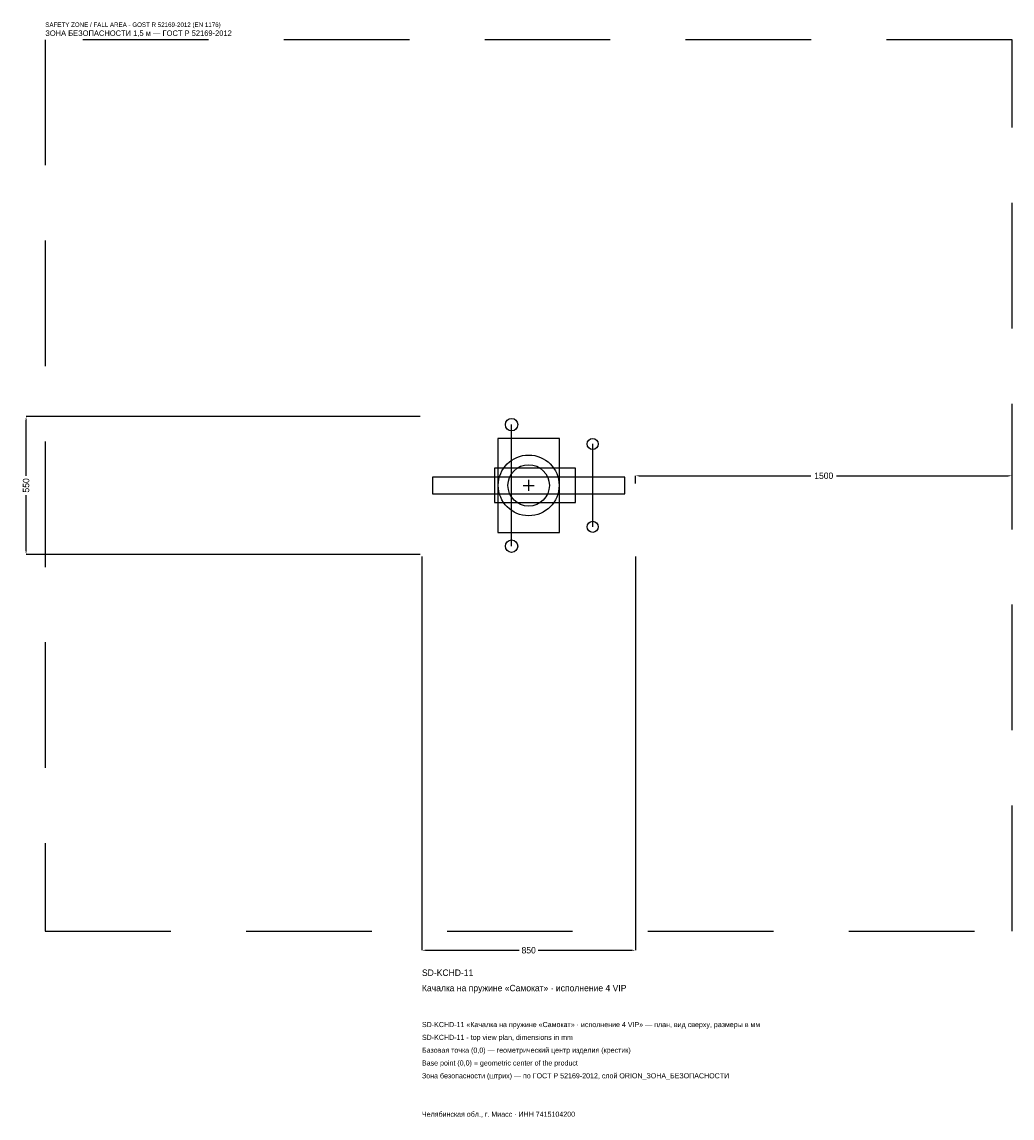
# Model space of a CAD drawing. Header units: metres. Extents: x -2018 to 1925, y -2520 to 1846.
import ezdxf

# ---------------------------------------------------------------- set-up
doc = ezdxf.new("R2010")
doc.units = ezdxf.units.M
doc.linetypes.add('DASHED', pattern=[800, 500, -300])
for name, color, linetype in [('ORION_ДАННЫЕ', 3, 'Continuous'), ('ORION_ЗОНА_БЕЗОПАСНОСТИ', 1, 'Continuous'), ('ORION_КОНТУР', 7, 'Continuous'), ('ORION_РАЗМЕРЫ', 8, 'Continuous')]:
    doc.layers.add(name, color=color, linetype=linetype)
doc.dimstyles.new('ORION', dxfattribs={"dimtxt": 25.5, "dimasz": 15.3, "dimexe": 1.25, "dimexo": 7.65, "dimtad": 1, "dimdec": 0, "dimcen": 2.5, "dimazin": 3, "dimtfac": 1, "dimtmove": 0, "dimatfit": 3, "dimarcsym": 0})

# ---------------------------------------------------------------- blocks, each defined once
blk = doc.blocks.new('_CLOSEDFILLED')
at = {"color": 0, "linetype": 'BYBLOCK'}
blk.add_solid([(-1, 0.16), (0, 0), (-1, -0.16)], dxfattribs=at)
blk = doc.blocks.new('*D1')
for p, q in [((-425, -282.65), (-425, -1851.5)), ((425, -282.65), (425, -1851.5)), ((-409.7, -1851.5), (-38.25, -1851.5)), ((38.25, -1851.5), (409.7, -1851.5))]:
    blk.add_line(p, q)
at = {"layer": 'Defpoints'}
for p in [(-425, -275), (425, -275), (-425, -1851.5)]:
    blk.add_point(p, dxfattribs=at)
at = {"layer": 'ORION_РАЗМЕРЫ', "xscale": 15.299999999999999, "yscale": 15.299999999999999, "rotation": 180}
blk.add_blockref('_CLOSEDFILLED', (-425, -1851.5), dxfattribs=at)
at = {"layer": 'ORION_РАЗМЕРЫ', "xscale": 15.299999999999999, "yscale": 15.299999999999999}
blk.add_blockref('_CLOSEDFILLED', (425, -1851.5), dxfattribs=at)
at = {"layer": 'ORION_РАЗМЕРЫ', "insert": (0, -1851.5), "char_height": 25.5, "attachment_point": 5}
blk.add_mtext('850', dxfattribs=at)
blk = doc.blocks.new('*D2')
for p, q in [((-432.65, 275), (-2001.5, 275)), ((-2001.5, 38.25), (-2001.5, 259.7)), ((-2001.5, -259.7), (-2001.5, -38.25)), ((-432.65, -275), (-2001.5, -275))]:
    blk.add_line(p, q)
at = {"layer": 'Defpoints'}
for p in [(-425, 275), (-2001.5, -275), (-425, -275)]:
    blk.add_point(p, dxfattribs=at)
at = {"layer": 'ORION_РАЗМЕРЫ', "xscale": 15.299999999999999, "yscale": 15.299999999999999}
for p, rotation in [((-2001.5, 275), 90), ((-2001.5, -275), 270)]:
    blk.add_blockref('_CLOSEDFILLED', p, dxfattribs=dict(at, rotation=rotation))
at = {"layer": 'ORION_РАЗМЕРЫ', "insert": (-2001.5, 0), "char_height": 25.5, "attachment_point": 5, "rotation": 90}
blk.add_mtext('550', dxfattribs=at)
blk = doc.blocks.new('*D3')
for p, q in [((425, 7.65), (425, 38.25)), ((440.3, 38.25), (1124, 38.25)), ((1226, 38.25), (1909.7, 38.25)), ((1925, 7.65), (1925, 38.25))]:
    blk.add_line(p, q)
at = {"layer": 'Defpoints'}
for p in [(425, 38.25), (425, 0), (1925, 0)]:
    blk.add_point(p, dxfattribs=at)
at = {"layer": 'ORION_РАЗМЕРЫ', "xscale": 15.299999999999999, "yscale": 15.299999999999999, "rotation": 180}
blk.add_blockref('_CLOSEDFILLED', (425, 38.25), dxfattribs=at)
at = {"layer": 'ORION_РАЗМЕРЫ', "xscale": 15.299999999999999, "yscale": 15.299999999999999}
blk.add_blockref('_CLOSEDFILLED', (1925, 38.25), dxfattribs=at)
at = {"layer": 'ORION_РАЗМЕРЫ', "insert": (1175, 38.25), "char_height": 25.5, "attachment_point": 5}
blk.add_mtext('1500', dxfattribs=at)
blk = doc.blocks.new('ОРИОН SD-KCHD-11 Качалка на пружине Самокат · исполнение 4 VIP')
at = {"layer": 'ORION_ЗОНА_БЕЗОПАСНОСТИ', "linetype": 'DASHED'}
blk.add_lwpolyline([(-1925, -1775), (1925, -1775), (1925, 1775), (-1925, 1775)], close=True, dxfattribs=at)
at = {"layer": 'ORION_КОНТУР'}
for p, q in [((-68, -242), (-68, 242)), ((255, -165), (255, 165))]:
    blk.add_line(p, q, dxfattribs=at)
for points in [[(-123.25, -187), (123.25, -187), (123.25, 187), (-123.25, 187)], [(-136, -68.75), (187, -68.75), (187, 68.75), (-136, 68.75)], [(-382.5, -33), (382.5, -33), (382.5, 33), (-382.5, 33)]]:
    blk.add_lwpolyline(points, close=True, dxfattribs=at)
for centre, radius in [((-68, 242), 24.75), ((255, 165), 22), ((0, 0), 121), ((0, 0), 82.5), ((255, -165), 22), ((-68, -242), 24.75)]:
    blk.add_circle(centre, radius, dxfattribs=at)
at = {"layer": 'ORION_РАЗМЕРЫ'}
for p, q in [((-22, 0), (22, 0)), ((0, -22), (0, 22))]:
    blk.add_line(p, q, dxfattribs=at)
at = {"layer": 'ORION_ДАННЫЕ'}
for tag, p in [('АРТИКУЛ', (-425, -1953.5)), ('НАИМЕНОВАНИЕ', (-425, -2014.7))]:
    blk.add_attdef(tag, p, '', height=25.5, dxfattribs=at)
at = {"layer": 'ORION_ДАННЫЕ', "flags": 1}
for tag, p in [('ПРОИЗВОДИТЕЛЬ', (-425, -2075.9)), ('ТЕЛЕФОН', (-425, -2137.1)), ('САЙТ', (-425, -2259.5)), ('АДРЕС', (-425, -2320.7)), ('РЕКВИЗИТЫ', (-425, -2381.9)), ('ГАБАРИТЫ', (-425, -2443.1)), ('ЗОНА_БЕЗОПАСНОСТИ', (-425, -2504.3))]:
    blk.add_attdef(tag, p, '', height=25.5, dxfattribs=at)
at = {"layer": 'ORION_ЗОНА_БЕЗОПАСНОСТИ', "color": 1}
for s, height, p in [('SAFETY ZONE / FALL AREA - GOST R 52169-2012 (EN 1176)', 17.85, (-1925, 1826)), ('ЗОНА БЕЗОПАСНОСТИ 1,5 м — ГОСТ Р 52169-2012', 21.675, (-1925, 1790.3))]:
    blk.add_text(s, height=height, dxfattribs=at).set_placement(p)
at = {"layer": 'ORION_РАЗМЕРЫ'}
dim = blk.add_linear_dim(base=(-2001.5, -275), p1=(-425, -275), p2=(-425, 275), angle=90, dimstyle='ORION', dxfattribs=at)
dim.commit()
dim.dimension.update_dxf_attribs({"geometry": '*D2', "text_midpoint": (-2001.5, 0)})
for base, p1, p2, picture, middle in [((425, 38.25), (425, 0), (1925, 0), '*D3', (1175, 38.25)), ((-425, -1851.5), (-425, -275), (425, -275), '*D1', (0, -1851.5))]:
    dim = blk.add_linear_dim(base=base, p1=p1, p2=p2, dimstyle='ORION', dxfattribs=at)
    dim.commit()
    dim.dimension.update_dxf_attribs({"geometry": picture, "text_midpoint": middle})

msp = doc.modelspace()

# ---------------------------------------------------------------- block references
msp.add_blockref('ОРИОН SD-KCHD-11 Качалка на пружине Самокат · исполнение 4 VIP', (0, 0)).add_auto_attribs({'АРТИКУЛ': 'SD-KCHD-11', 'НАИМЕНОВАНИЕ': 'Качалка на пружине «Самокат» · исполнение 4 VIP'})

# ---------------------------------------------------------------- texts
at = {"layer": 'ORION_ДАННЫЕ', "color": 3}
for s, p in [('SD-KCHD-11 «Качалка на пружине «Самокат» · исполнение 4 VIP» — план, вид сверху, размеры в мм', (-425, -2157.5)), ('SD-KCHD-11 - top view plan, dimensions in mm', (-425, -2208.5)), ('Челябинская обл., г. Миасс · ИНН 7415104200', (-425, -2514.5))]:
    msp.add_text(s, height=20.4, dxfattribs=at).set_placement(p)
at = {"layer": 'ORION_ДАННЫЕ', "color": 7}
for s, p in [('Базовая точка (0,0) — геометрический центр изделия (крестик)', (-425, -2259.5)), ('Base point (0,0) = geometric center of the product', (-425, -2310.5))]:
    msp.add_text(s, height=20.4, dxfattribs=at).set_placement(p)
at = {"layer": 'ORION_ДАННЫЕ', "color": 1}
msp.add_text('Зона безопасности (штрих) — по ГОСТ Р 52169-2012, слой ORION_ЗОНА_БЕЗОПАСНОСТИ', height=20.4, dxfattribs=at).set_placement((-425, -2361.5))

doc.saveas('drawing.dxf')
